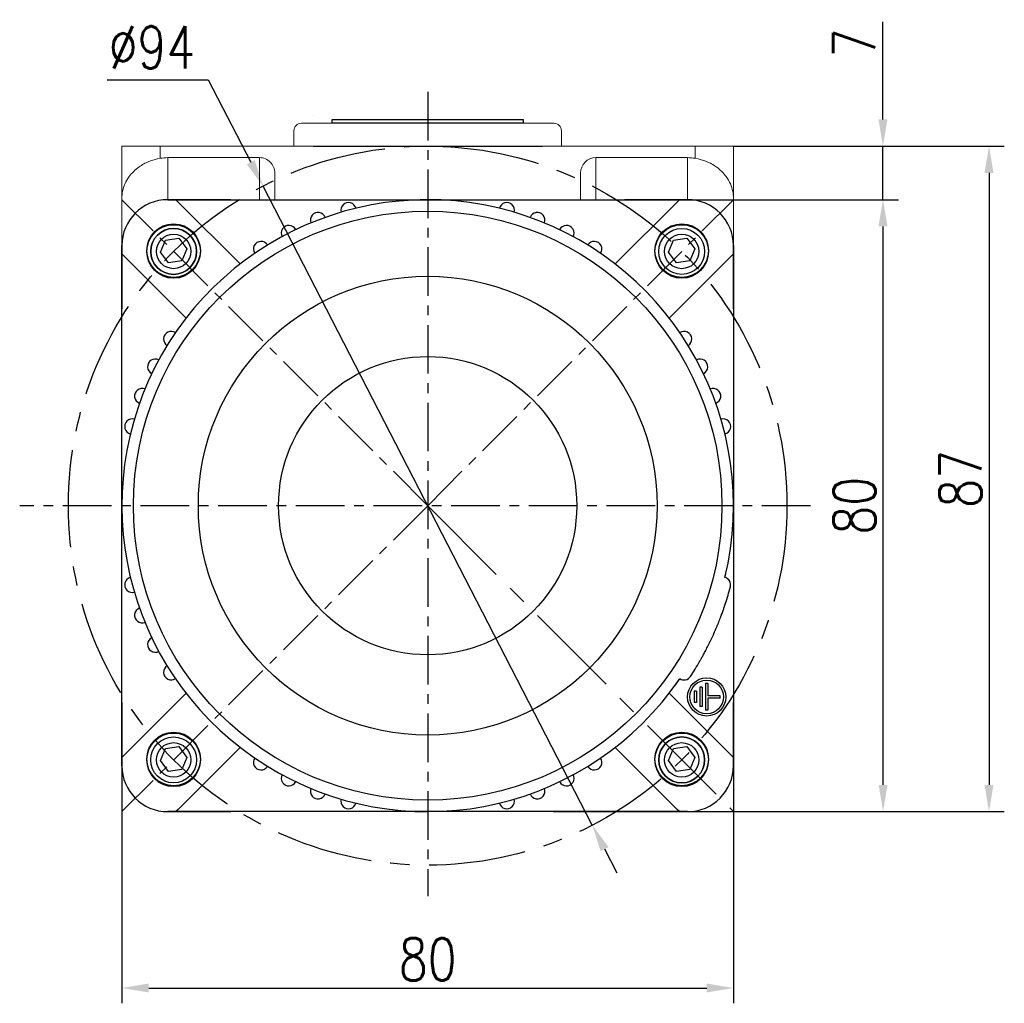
# Model space of a CAD drawing. Header units: inches. Extents: x -753 to 5070, y -3075 to 1581.
# Tile 37 of 178: x 1300 to 1429, y 369 to 497. Entities that reach past the tile are written whole.
import ezdxf

# ---------------------------------------------------------------- set-up
doc = ezdxf.new("R2010")
doc.units = ezdxf.units.IN
doc.header["$LTSCALE"] = 10
doc.header["$MEASUREMENT"] = 0
doc.linetypes.add('CENTER', pattern=[10.16, 6.35, -1.27, 1.27, -1.27])
for name, color, linetype in [('1轮廓实线层', 7, 'Continuous'), ('3中心线层', 1, 'CENTER'), ('7标注层', 4, 'Continuous')]:
    doc.layers.add(name, color=color, linetype=linetype)
doc.styles.add('TH_GBDIM', font='romans.shx', dxfattribs={"width": 0.8, "bigfont": 'gbcbig.shx'})
doc.dimstyles.new('TH_GBDIM', dxfattribs={"dimtxt": 3.5, "dimasz": 2.5, "dimexe": 2, "dimexo": 0, "dimgap": 1, "dimtad": 1, "dimdec": 4, "dimdsep": 46, "dimtxsty": 'TH_GBDIM', "dimcen": 0.09, "dimclrd": 4, "dimclre": 4, "dimclrt": 3, "dimadec": 0, "dimazin": 0, "dimtfac": 1, "dimtdec": 4, "dimtmove": 0, "dimatfit": 3, "dimfxl": 1, "dimtzin": 0, "dimarcsym": 0})

# ---------------------------------------------------------------- blocks, each defined once
blk = doc.blocks.new('*D43')
at = {"layer": '7标注层', "color": 4, "lineweight": -2, "transparency": 16777216}
for p, q in [((1383.31, 473.93), (1415.01, 473.93)), ((1413.01, 397.43), (1413.01, 470.43)), ((1393.44, 393.93), (1415.01, 393.93))]:
    blk.add_line(p, q, dxfattribs=at)
at = {"layer": '7标注层', "color": 4, "transparency": 16777216}
for points in [[(1412.43, 470.43), (1413.59, 470.43), (1413.01, 473.93)], [(1412.43, 397.43), (1413.59, 397.43), (1413.01, 393.93)]]:
    blk.add_solid(points, dxfattribs=at)
at = {"layer": 'Defpoints', "color": 0, "transparency": 16777216}
for p in [(1383.31, 473.93), (1413.01, 473.93), (1393.44, 393.93)]:
    blk.add_point(p, dxfattribs=at)
at = {"layer": '7标注层', "color": 3, "transparency": 16777216, "insert": (1409.26, 433.93), "char_height": 5.5, "attachment_point": 5, "rotation": 90, "style": 'TH_GBDIM'}
blk.add_mtext('{80}{}{}', dxfattribs=at)
blk = doc.blocks.new('*D44')
at = {"layer": '7标注层', "color": 4, "lineweight": -2, "transparency": 16777216}
for p, q in [((1412.99, 484.43), (1412.99, 497.19)), ((1393.44, 480.93), (1414.99, 480.93)), ((1412.99, 473.93), (1412.99, 480.93)), ((1395, 473.93), (1414.99, 473.93)), ((1412.99, 470.43), (1412.99, 466.93))]:
    blk.add_line(p, q, dxfattribs=at)
at = {"layer": '7标注层', "color": 4, "transparency": 16777216}
for points in [[(1412.41, 484.43), (1413.58, 484.43), (1412.99, 480.93)], [(1412.41, 470.43), (1413.58, 470.43), (1412.99, 473.93)]]:
    blk.add_solid(points, dxfattribs=at)
at = {"layer": 'Defpoints', "color": 0, "transparency": 16777216}
for p in [(1393.44, 480.93), (1412.99, 480.93), (1395, 473.93)]:
    blk.add_point(p, dxfattribs=at)
at = {"layer": '7标注层', "color": 3, "transparency": 16777216, "insert": (1409.24, 494.41), "char_height": 5.5, "attachment_point": 5, "rotation": 90, "style": 'TH_GBDIM'}
blk.add_mtext('{7}{}{}', dxfattribs=at)
blk = doc.blocks.new('*D45')
at = {"layer": '7标注层', "color": 4, "lineweight": -2, "transparency": 16777216}
for p, q in [((1311.5, 489.6), (1324.74, 489.6)), ((1324.74, 489.6), (1330.3, 478.82)), ((1374.97, 392.16), (1331.9, 475.71)), ((1376.58, 389.05), (1378.18, 385.93))]:
    blk.add_line(p, q, dxfattribs=at)
at = {"layer": '7标注层', "color": 4, "transparency": 16777216}
for points in [[(1330.82, 479.08), (1329.78, 478.55), (1331.9, 475.71)], [(1377.1, 389.31), (1376.06, 388.78), (1374.97, 392.16)]]:
    blk.add_solid(points, dxfattribs=at)
at = {"layer": 'Defpoints', "color": 0, "transparency": 16777216}
for p in [(1331.9, 475.71), (1374.97, 392.16)]:
    blk.add_point(p, dxfattribs=at)
at = {"layer": '7标注层', "color": 3, "transparency": 16777216, "insert": (1317.37, 493.85), "char_height": 5.5, "attachment_point": 5, "style": 'TH_GBDIM'}
blk.add_mtext('{∅94}{}{}', dxfattribs=at)
blk = doc.blocks.new('*D46')
at = {"layer": '7标注层', "color": 4, "lineweight": -2, "transparency": 16777216}
for p, q in [((1393.44, 480.93), (1428.87, 480.93)), ((1426.87, 477.43), (1426.87, 397.43)), ((1369.9, 393.93), (1428.87, 393.93))]:
    blk.add_line(p, q, dxfattribs=at)
at = {"layer": '7标注层', "color": 4, "transparency": 16777216}
for points in [[(1426.28, 477.43), (1427.45, 477.43), (1426.87, 480.93)], [(1426.28, 397.43), (1427.45, 397.43), (1426.87, 393.93)]]:
    blk.add_solid(points, dxfattribs=at)
at = {"layer": 'Defpoints', "color": 0, "transparency": 16777216}
for p in [(1393.44, 480.93), (1369.9, 393.93), (1426.87, 393.93)]:
    blk.add_point(p, dxfattribs=at)
at = {"layer": '7标注层', "color": 3, "transparency": 16777216, "insert": (1423.12, 437.43), "char_height": 5.5, "attachment_point": 5, "rotation": 90, "style": 'TH_GBDIM'}
blk.add_mtext('{87}{}{}', dxfattribs=at)
blk = doc.blocks.new('*D185')
at = {"layer": '7标注层', "color": 4, "lineweight": -2, "transparency": 16777216}
for p, q in [((1313.44, 404.06), (1313.44, 368.87)), ((1393.44, 404.06), (1393.44, 368.87)), ((1316.94, 370.87), (1389.94, 370.87))]:
    blk.add_line(p, q, dxfattribs=at)
at = {"layer": '7标注层', "color": 4, "transparency": 16777216}
for points in [[(1316.94, 371.46), (1316.94, 370.29), (1313.44, 370.87)], [(1389.94, 371.46), (1389.94, 370.29), (1393.44, 370.87)]]:
    blk.add_solid(points, dxfattribs=at)
at = {"layer": 'Defpoints', "color": 0, "transparency": 16777216}
for p in [(1313.44, 404.06), (1393.44, 404.06), (1393.44, 370.87)]:
    blk.add_point(p, dxfattribs=at)
at = {"layer": '7标注层', "color": 3, "transparency": 16777216, "insert": (1353.44, 374.62), "char_height": 5.5, "attachment_point": 5, "style": 'TH_GBDIM'}
blk.add_mtext('80', dxfattribs=at)

msp = doc.modelspace()

# ---------------------------------------------------------------- linework, layer by layer
for p, q in [((1327.687, 473.931), (1319.437, 473.931)), ((1327.687, 473.931), (1335.835, 473.931)), ((1335.835, 473.931), (1379.187, 473.931)), ((1387.437, 473.931), (1379.187, 473.931)), ((1319.143, 468.642), (1320.874, 468.899)), ((1320.874, 468.899), (1321.914, 467.493)), ((1385.611, 468.642), (1387.341, 468.899)), ((1387.341, 468.899), (1388.382, 467.493)), ((1313.437, 467.931), (1313.437, 459.681)), ((1318.492, 467.072), (1319.143, 468.642)), ((1384.96, 467.072), (1385.611, 468.642)), ((1393.437, 459.681), (1393.437, 467.931)), ((1319.533, 465.666), (1318.492, 467.072)), ((1321.914, 467.493), (1321.263, 465.923)), ((1386, 465.666), (1384.96, 467.072)), ((1388.382, 467.493), (1387.731, 465.923)), ((1321.263, 465.923), (1319.533, 465.666)), ((1387.731, 465.923), (1386, 465.666)), ((1393.437, 459.681), (1393.437, 451.534)), ((1313.437, 408.182), (1313.437, 399.932)), ((1393.437, 399.932), (1393.437, 408.182)), ((1318.492, 400.604), (1319.143, 402.175)), ((1319.143, 402.175), (1320.874, 402.431)), ((1320.874, 402.431), (1321.914, 401.025)), ((1384.96, 400.604), (1385.611, 402.175)), ((1385.611, 402.175), (1387.341, 402.431)), ((1387.341, 402.431), (1388.382, 401.025)), ((1319.533, 399.198), (1318.492, 400.604)), ((1321.914, 401.025), (1321.263, 399.455)), ((1386, 399.198), (1384.96, 400.604)), ((1388.382, 401.025), (1387.731, 399.455)), ((1321.263, 399.455), (1319.533, 399.198)), ((1387.731, 399.455), (1386, 399.198)), ((1319.437, 393.932), (1327.687, 393.932)), ((1379.187, 393.932), (1387.437, 393.932))]:
    msp.add_line(p, q)
for centre, radius in [((1320.203, 467.282), 3.5), ((1386.671, 467.282), 3.5), ((1386.671, 467.165), 3), ((1320.203, 467.165), 2.25), ((1386.671, 467.165), 2.25), ((1320.203, 400.815), 3.5), ((1320.203, 400.698), 3), ((1386.671, 400.815), 3.5), ((1320.203, 400.698), 2.25), ((1386.671, 400.698), 2.25)]:
    msp.add_circle(centre, radius)
at = {"extrusion": (0, 0, -1)}
for centre in [(-1320.203, 467.165), (-1386.671, 400.698)]:
    msp.add_circle(centre, 3, dxfattribs=at)
for centre, start, end in [((1319.437, 467.931), 90, 180), ((1387.437, 467.931), 0, 90), ((1319.437, 399.932), 180, 270), ((1387.437, 399.932), 270, 0)]:
    msp.add_arc(centre, 6, start, end)
at = {"layer": '1轮廓实线层', "color": 115, "linetype": 'Continuous', "lineweight": 15}
msp.add_line((1338.441, 484.931), (1338.437, 484.931), dxfattribs=at)
at = {"layer": '1轮廓实线层'}
for p, q in [((1340.937, 483.931), (1340.937, 484.431)), ((1340.937, 484.431), (1365.937, 484.431)), ((1365.937, 484.431), (1365.937, 483.931)), ((1365.937, 483.931), (1340.937, 483.931)), ((1338.437, 480.931), (1368.437, 480.931)), ((1319.437, 473.931), (1320.508, 473.931)), ((1320.508, 473.931), (1353.437, 473.931)), ((1320.508, 473.931), (1320.808, 473.631)), ((1328.91, 465.529), (1320.808, 473.631)), ((1353.437, 473.931), (1386.366, 473.931)), ((1386.066, 473.631), (1377.964, 465.529)), ((1386.066, 473.631), (1386.366, 473.931)), ((1386.366, 473.931), (1387.437, 473.931)), ((1313.437, 466.86), (1313.437, 467.931)), ((1393.437, 467.931), (1393.437, 466.86)), ((1313.437, 433.931), (1313.437, 466.86)), ((1313.737, 466.56), (1313.437, 466.86)), ((1313.737, 466.56), (1321.839, 458.458)), ((1385.035, 458.458), (1393.137, 466.56)), ((1393.437, 466.86), (1393.137, 466.56)), ((1393.437, 466.86), (1393.437, 433.931)), ((1313.437, 401.002), (1313.437, 433.931)), ((1393.437, 433.931), (1393.437, 401.002)), ((1392.388, 421.132), (1392.388, 421.132)), ((1388.587, 409.681), (1388.287, 409.681)), ((1388.287, 409.681), (1388.287, 408.181)), ((1388.587, 409.681), (1388.587, 408.181)), ((1389.337, 410.181), (1389.037, 410.181)), ((1389.037, 410.181), (1389.037, 407.681)), ((1389.337, 410.181), (1389.337, 407.681)), ((1390.087, 410.681), (1389.787, 410.681)), ((1389.787, 410.681), (1389.787, 407.181)), ((1390.087, 410.681), (1390.087, 409.081)), ((1321.839, 409.405), (1313.737, 401.302)), ((1393.137, 401.302), (1385.035, 409.405)), ((1391.687, 409.081), (1390.087, 409.081)), ((1390.087, 408.781), (1390.087, 407.181)), ((1391.687, 408.781), (1390.087, 408.781)), ((1391.687, 408.781), (1391.687, 409.081)), ((1388.587, 408.181), (1388.287, 408.181)), ((1389.337, 407.681), (1389.037, 407.681)), ((1390.087, 407.181), (1389.787, 407.181)), ((1320.808, 394.231), (1328.91, 402.333)), ((1377.964, 402.333), (1386.066, 394.231)), ((1313.437, 401.002), (1313.737, 401.302)), ((1313.437, 399.931), (1313.437, 401.002)), ((1393.137, 401.302), (1393.437, 401.002)), ((1393.437, 401.002), (1393.437, 399.931)), ((1320.808, 394.231), (1320.508, 393.931)), ((1386.366, 393.931), (1386.066, 394.231)), ((1320.508, 393.931), (1319.437, 393.931)), ((1353.437, 393.931), (1320.508, 393.931)), ((1386.366, 393.931), (1353.437, 393.931)), ((1387.437, 393.931), (1386.366, 393.931))]:
    msp.add_line(p, q, dxfattribs=at)
at = {"layer": '1轮廓实线层', "color": 7, "linetype": 'Continuous', "lineweight": 15}
for p, q in [((1336.937, 483.931), (1369.937, 483.931)), ((1335.937, 482.931), (1335.937, 480.931)), ((1370.937, 480.931), (1370.937, 482.933)), ((1313.437, 480.931), (1318.437, 480.931)), ((1313.437, 474.092), (1313.437, 480.931)), ((1318.437, 480.931), (1318.437, 479.346)), ((1318.437, 480.931), (1388.437, 480.931)), ((1388.437, 479.346), (1388.437, 480.931)), ((1388.437, 480.931), (1393.437, 480.931)), ((1393.437, 480.931), (1393.437, 474.092)), ((1319.437, 479.431), (1319.437, 473.931)), ((1331.437, 479.431), (1319.437, 479.431)), ((1331.437, 473.931), (1331.437, 479.431)), ((1375.437, 479.431), (1375.437, 473.931)), ((1375.437, 479.431), (1387.437, 479.431)), ((1387.437, 473.931), (1387.437, 479.431)), ((1333.437, 477.41), (1333.437, 473.931)), ((1373.437, 473.931), (1373.437, 477.41)), ((1313.437, 467.931), (1313.437, 474.092)), ((1393.437, 474.092), (1393.437, 467.931)), ((1319.437, 473.931), (1320.508, 473.931)), ((1320.508, 473.931), (1353.437, 473.931)), ((1353.437, 473.931), (1386.366, 473.931)), ((1386.366, 473.931), (1387.437, 473.931)), ((1313.437, 466.86), (1313.437, 467.931)), ((1393.437, 467.931), (1393.437, 466.86)), ((1313.437, 433.931), (1313.437, 466.86)), ((1393.437, 466.86), (1393.437, 433.931)), ((1313.437, 401.003), (1313.437, 433.931)), ((1393.437, 433.931), (1393.437, 401.003)), ((1313.437, 399.932), (1313.437, 401.003)), ((1393.437, 401.003), (1393.437, 399.932)), ((1353.437, 393.932), (1320.508, 393.932)), ((1386.366, 393.932), (1353.437, 393.932)), ((1387.437, 393.932), (1386.366, 393.932))]:
    msp.add_line(p, q, dxfattribs=at)
at = {"layer": '1轮廓实线层'}
for centre, radius in [((1353.437, 433.931), 38.5), ((1320.203, 467.165), 3.5), ((1320.203, 467.165), 3), ((1386.671, 467.165), 3.5), ((1386.671, 467.165), 3), ((1353.437, 433.931), 30), ((1353.437, 433.931), 19.5), ((1389.937, 408.931), 2.5), ((1389.937, 408.931), 2.2), ((1320.203, 400.697), 3.5), ((1320.203, 400.697), 3), ((1386.671, 400.697), 3.5), ((1386.671, 400.697), 3)]:
    msp.add_circle(centre, radius, dxfattribs=at)
at = {"layer": '1轮廓实线层', "color": 7, "linetype": 'Continuous', "lineweight": 15}
for centre, radius, start, end in [((1336.937, 482.931), 1, 90, 180), ((1369.937, 482.931), 1, 0, 90), ((1319.437, 467.931), 6, 90, 180), ((1387.437, 467.931), 6, 0, 90), ((1319.437, 399.932), 6, 180, 270), ((1387.437, 399.932), 6, 270, 0)]:
    msp.add_arc(centre, radius, start, end, dxfattribs=at)
at = {"layer": '1轮廓实线层'}
for centre, radius, start, end in [((1353.437, 433.931), 40, 346.43243, 325.56757), ((1319.437, 467.931), 6, 90, 180), ((1343.084, 472.568), 1, 14.28378, 195.71622), ((1363.79, 472.568), 1, 344.28378, 165.71622), ((1387.437, 467.931), 6, 0, 90), ((1339.102, 471.275), 1, 20.28378, 201.71622), ((1367.772, 471.275), 1, 338.28378, 159.71622), ((1335.277, 469.572), 1, 26.28378, 207.71622), ((1371.597, 469.572), 1, 332.28378, 153.71622), ((1331.651, 467.478), 1, 32.28378, 213.71622), ((1375.223, 467.478), 1, 326.28378, 147.71622), ((1319.89, 455.717), 1, 56.28378, 237.71622), ((1386.984, 455.717), 1, 302.28378, 123.71622), ((1317.797, 452.091), 1, 62.28378, 243.71622), ((1389.077, 452.091), 1, 296.28378, 117.71622), ((1316.094, 448.266), 1, 68.28378, 249.71622), ((1390.78, 448.266), 1, 290.28378, 111.71622), ((1314.8, 444.284), 1, 74.28378, 255.71622), ((1392.074, 444.284), 1, 284.28378, 105.71622), ((1314.8, 423.579), 1, 104.28378, 285.71622), ((1353.437, 433.931), 38.5, 346.01062, 346.01275), ((1353.437, 433.931), 40, 346.43243, 347.05742), ((1353.437, 433.931), 40, 346.43243, 347.05742), ((1392.074, 423.579), 1, 345, 75.71622), ((1353.437, 433.931), 41, 341.8093, 345), ((1316.094, 419.597), 1, 110.28378, 291.71622), ((1317.797, 415.772), 1, 116.28378, 297.71622), ((1353.437, 433.931), 41, 327, 330.1907), ((1319.89, 412.146), 1, 122.28378, 303.71622), ((1353.437, 433.931), 40, 323.821, 325.56757), ((1353.437, 433.931), 40, 323.821, 325.56757), ((1386.984, 412.146), 1, 236.28378, 327), ((1353.437, 433.931), 40, 323.821, 323.82562), ((1331.651, 400.385), 1, 146.28378, 327.71622), ((1375.223, 400.385), 1, 212.28378, 33.71622), ((1319.437, 399.931), 6, 180, 270), ((1387.437, 399.931), 6, 270, 0), ((1335.277, 398.291), 1, 152.28378, 333.71622), ((1371.597, 398.291), 1, 206.28378, 27.71622), ((1339.102, 396.588), 1, 158.28378, 339.71622), ((1367.772, 396.588), 1, 200.28378, 21.71622), ((1343.084, 395.294), 1, 164.28378, 345.71622), ((1363.79, 395.294), 1, 194.28378, 15.71622)]:
    msp.add_arc(centre, radius, start, end, dxfattribs=at)
at = {"layer": '1轮廓实线层', "color": 7, "linetype": 'Continuous', "lineweight": 15}
for centre, major_axis, start_param, end_param in [((1319.437, 473.369), (0, -6.062), 3.1415927, 3.3090407), ((1331.437, 477.41), (0, -2.021), 1.5707963, 3.1415927), ((1375.437, 477.41), (0, 2.021), 0, 1.5707963), ((1387.437, 473.369), (0, 6.062), 6.1157372, 6.2831853)]:
    msp.add_ellipse(centre, major_axis=major_axis, ratio=0.9896874, start_param=start_param, end_param=end_param, dxfattribs=at)
for points, knots in [([(1318.437, 479.346), (1317.927, 479.224), (1316.91, 478.981), (1315.77, 478.321), (1314.947, 477.631), (1314.315, 476.894), (1313.815, 476.026), (1313.506, 475.067), (1313.437, 474.413), (1313.437, 474.096), (1313.437, 474.092)], [0, 0, 0, 0, 0.1632796, 0.325761, 0.4399397, 0.5573936, 0.7048218, 0.8564876, 0.9983726, 1, 1, 1, 1]), ([(1393.437, 474.092), (1393.437, 474.096), (1393.436, 474.413), (1393.369, 475.058), (1393.063, 476.017), (1392.569, 476.879), (1391.933, 477.625), (1391.112, 478.316), (1389.964, 478.981), (1388.947, 479.224), (1388.437, 479.346)], [0, 0, 0, 0, 0.0016274, 0.1435129, 0.2910808, 0.4426062, 0.5569336, 0.6742378, 0.8367196, 1, 1, 1, 1])]:
    msp.add_open_spline(points, degree=3, knots=knots, dxfattribs=at)
at = {"layer": '1轮廓实线层'}
msp.add_open_spline([(1389.012, 413.55), (1389.012, 413.55), (1389.012, 413.55), (1389.012, 413.55), (1389.019, 413.561), (1389.038, 413.596), (1389.055, 413.624), (1389.058, 413.631), (1389.066, 413.644), (1389.07, 413.651), (1389.082, 413.672), (1389.091, 413.688), (1389.12, 413.74), (1389.165, 413.82), (1389.222, 413.921), (1389.269, 414.005), (1389.285, 414.034), (1389.319, 414.096), (1389.337, 414.128), (1389.392, 414.228), (1389.47, 414.37), (1389.556, 414.53), (1389.646, 414.699), (1389.694, 414.788), (1389.755, 414.905), (1389.767, 414.929), (1389.792, 414.977), (1389.83, 415.049), (1389.869, 415.123), (1389.946, 415.274), (1390.051, 415.481), (1390.161, 415.7), (1390.244, 415.869), (1390.272, 415.926), (1390.314, 416.013), (1390.328, 416.042), (1390.357, 416.101), (1390.371, 416.13), (1390.441, 416.277), (1390.554, 416.515), (1390.667, 416.757), (1390.779, 417.002), (1390.835, 417.126), (1390.905, 417.283), (1390.919, 417.314), (1390.946, 417.377), (1390.987, 417.47), (1391.028, 417.564), (1391.109, 417.749), (1391.214, 417.995), (1391.315, 418.238), (1391.377, 418.389), (1391.389, 418.419), (1391.414, 418.479), (1391.426, 418.509), (1391.462, 418.599), (1391.486, 418.658), (1391.556, 418.834), (1391.646, 419.062), (1391.729, 419.278), (1391.789, 419.437), (1391.819, 419.515), (1391.847, 419.592), (1391.866, 419.642), (1391.876, 419.667), (1391.922, 419.792), (1391.991, 419.981), (1392.083, 420.238), (1392.137, 420.392), (1392.168, 420.482), (1392.174, 420.499), (1392.186, 420.534), (1392.192, 420.551), (1392.209, 420.601), (1392.22, 420.633), (1392.252, 420.725), (1392.289, 420.835), (1392.318, 420.922), (1392.337, 420.979), (1392.343, 420.996), (1392.354, 421.028), (1392.358, 421.042), (1392.371, 421.081), (1392.384, 421.119), (1392.388, 421.132), (1392.388, 421.132)], degree=3, knots=[0, 0, 0, 0, 0.0017158, 0.0017158, 0.0329122, 0.0641086, 0.0641086, 0.0719077, 0.0719077, 0.0797068, 0.0797068, 0.0953049, 0.0953049, 0.1265013, 0.1576977, 0.1576977, 0.1732959, 0.1732959, 0.1888941, 0.1888941, 0.2200905, 0.2512869, 0.2512869, 0.2824832, 0.2824832, 0.2902823, 0.2902823, 0.2980814, 0.3136796, 0.3136796, 0.344876, 0.3760724, 0.3760724, 0.3916706, 0.3916706, 0.3994697, 0.3994697, 0.4072688, 0.4072688, 0.4384651, 0.4696615, 0.4696615, 0.5008579, 0.5008579, 0.508657, 0.508657, 0.5164561, 0.5320543, 0.5320543, 0.5632507, 0.594447, 0.594447, 0.6022461, 0.6022461, 0.6100452, 0.6100452, 0.6256434, 0.6256434, 0.6568398, 0.6880362, 0.6880362, 0.7036344, 0.7114335, 0.7114335, 0.7192326, 0.7192326, 0.750429, 0.7816253, 0.8128217, 0.8128217, 0.8206208, 0.8206208, 0.8284199, 0.8284199, 0.8440181, 0.8440181, 0.8752145, 0.9064109, 0.9064109, 0.922009, 0.922009, 0.9376072, 0.9376072, 0.9688036, 1, 1, 1, 1], dxfattribs=at)
at = {"layer": '3中心线层', "ltscale": 0.1}
for p, q in [((1353.437, 488.026), (1353.437, 382.862)), ((1353.437, 433.931), (1313.447, 473.921)), ((1353.437, 433.931), (1393.427, 473.921)), ((1403.518, 433.931), (1300.068, 433.931)), ((1353.437, 433.931), (1313.447, 393.941))]:
    msp.add_line(p, q, dxfattribs=at)
at = {"layer": '3中心线层', "ltscale": 0.2}
msp.add_line((1353.437, 433.931), (1393.427, 393.941), dxfattribs=at)
msp.add_circle((1353.437, 433.931), 47, dxfattribs=at)

# ---------------------------------------------------------------- dimensions: what is measured, and where the dimension line sits
at = {"layer": '7标注层'}
dim = msp.add_diameter_dim_2p(p1=(1374.973, 392.156), p2=(1331.901, 475.707), text='{<>}{}{}', dimstyle='TH_GBDIM', override={"dimtxt": 5.5, "dimasz": 3.5, "dimgap": 1.5, "dimtoh": 1, "dimdec": 0}, dxfattribs=at)
dim.commit()
dim.dimension.update_dxf_attribs({"geometry": '*D45', "text_midpoint": (1317.369, 489.605), "dimtype": 163})
for base, p1, p2, picture, middle in [((1412.993, 480.931), (1394.999, 473.931), (1393.437, 480.931), '*D44', (1412.993, 494.412)), ((1426.868, 393.932), (1393.437, 480.931), (1369.901, 393.932), '*D46', (1426.868, 437.431))]:
    dim = msp.add_linear_dim(base=base, p1=p1, p2=p2, angle=90, text='{<>}{}{}', dimstyle='TH_GBDIM', override={"dimtxt": 5.5, "dimasz": 3.5, "dimdec": 1, "dimadec": 1}, dxfattribs=at)
    dim.commit()
    dim.dimension.update_dxf_attribs({"geometry": picture, "text_midpoint": middle, "dimtype": 160})
dim = msp.add_linear_dim(base=(1413.01, 473.931), p1=(1393.437, 393.932), p2=(1383.312, 473.931), angle=90, text='{<>}{}{}', dimstyle='TH_GBDIM', override={"dimtxt": 5.5, "dimasz": 3.5, "dimdec": 1, "dimadec": 1}, dxfattribs=at)
dim.commit()
dim.dimension.update_dxf_attribs({"geometry": '*D43', "text_midpoint": (1409.26, 433.931)})
dim = msp.add_linear_dim(base=(1393.437, 370.873), p1=(1313.437, 404.057), p2=(1393.437, 404.057), dimstyle='TH_GBDIM', override={"dimtxt": 5.5, "dimasz": 3.5, "dimdec": 1, "dimadec": 1}, dxfattribs=at)
dim.commit()
dim.dimension.update_dxf_attribs({"geometry": '*D185', "text_midpoint": (1353.437, 374.623)})

doc.saveas('drawing.dxf')
